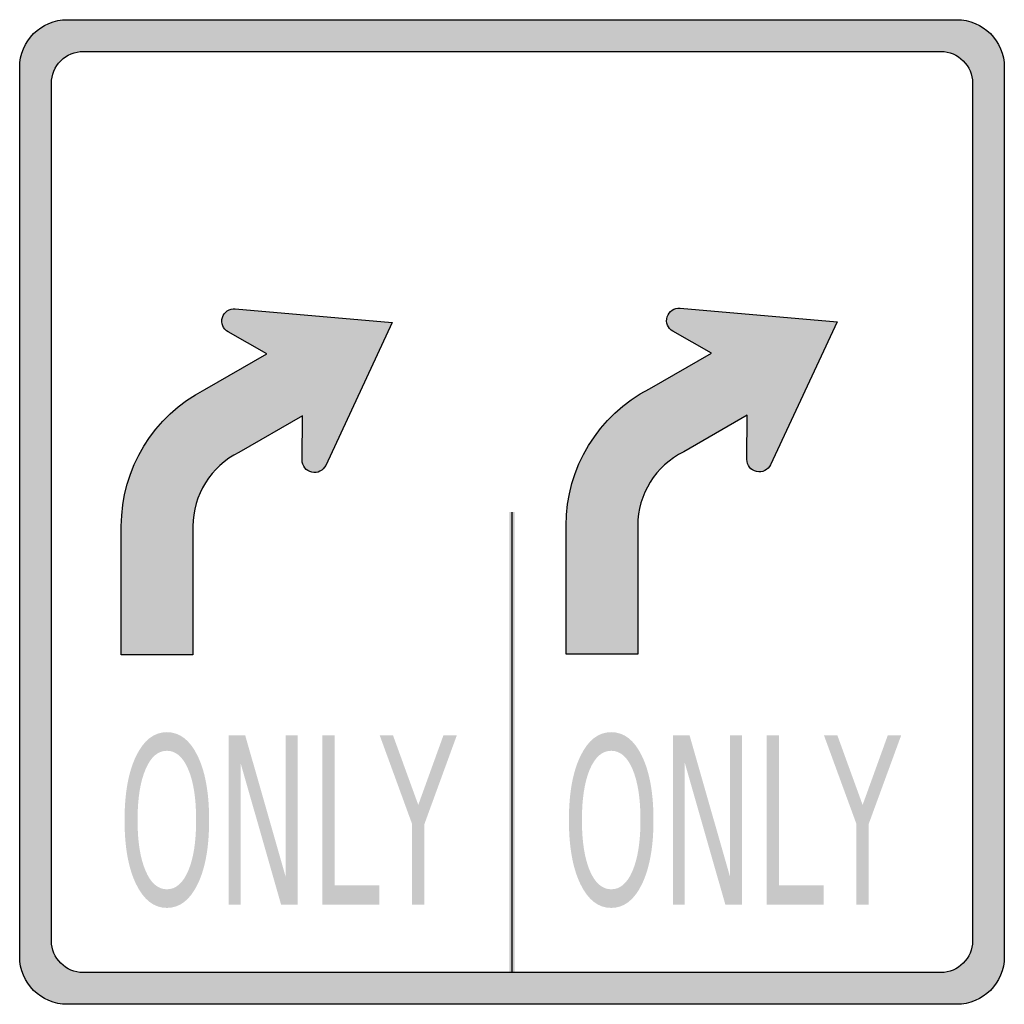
# Model space of a CAD drawing. Header units: inches. Extents: x -0.5 to 0.5, y -0.5 to 0.5.
import ezdxf

# ---------------------------------------------------------------- set-up
doc = ezdxf.new("R2010")
doc.units = ezdxf.units.IN
doc.header["$MEASUREMENT"] = 0

msp = doc.modelspace()

# ---------------------------------------------------------------- hatches: boundary and pattern name
h = msp.add_hatch(color=7)
edge = h.paths.add_edge_path()
edge.add_line((0.4516, -0.5), (-0.4516, -0.5))
edge.add_spline(control_points=[(-0.4516, -0.5), (-0.4783, -0.5), (-0.5, -0.4783), (-0.5, -0.4516)], knot_values=[0, 0, 0, 0, 1, 1, 1, 1], degree=3, periodic=0)
edge.add_line((-0.5, -0.4516), (-0.5, 0.4516))
edge.add_spline(control_points=[(-0.5, 0.4516), (-0.5, 0.4783), (-0.4783, 0.5), (-0.4516, 0.5)], knot_values=[0, 0, 0, 0, 1, 1, 1, 1], degree=3, periodic=0)
edge.add_line((-0.4516, 0.5), (0.4516, 0.5))
edge.add_spline(control_points=[(0.4516, 0.5), (0.4783, 0.5), (0.5, 0.4783), (0.5, 0.4516)], knot_values=[0, 0, 0, 0, 1, 1, 1, 1], degree=3, periodic=0)
edge.add_line((0.5, 0.4516), (0.5, -0.4516))
edge.add_spline(control_points=[(0.5, -0.4516), (0.5, -0.4783), (0.4783, -0.5), (0.4516, -0.5)], knot_values=[0, 0, 0, 0, 1, 1, 1, 1], degree=3, periodic=0)
edge = h.paths.add_edge_path(flags=0)
edge.add_line((0.4355, -0.4677), (-0.4355, -0.4677))
edge.add_spline(control_points=[(-0.4355, -0.4677), (-0.4533, -0.4677), (-0.4677, -0.4533), (-0.4677, -0.4355)], knot_values=[0, 0, 0, 0, 1, 1, 1, 1], degree=3, periodic=0)
edge.add_line((-0.4677, -0.4355), (-0.4677, 0.4355))
edge.add_spline(control_points=[(-0.4677, 0.4355), (-0.4677, 0.444), (-0.4643, 0.4522), (-0.4583, 0.4583), (-0.4522, 0.4643), (-0.444, 0.4677), (-0.4355, 0.4677)], knot_values=[0, 0, 0, 0, 1, 1, 1, 2, 2, 2, 2], degree=3, periodic=0)
edge.add_line((-0.4355, 0.4677), (0.4355, 0.4677))
edge.add_spline(control_points=[(0.4355, 0.4677), (0.4533, 0.4677), (0.4677, 0.4533), (0.4677, 0.4355)], knot_values=[0, 0, 0, 0, 1, 1, 1, 1], degree=3, periodic=0)
edge.add_line((0.4677, 0.4355), (0.4677, -0.4355))
edge.add_spline(control_points=[(0.4677, -0.4355), (0.4677, -0.4533), (0.4533, -0.4677), (0.4355, -0.4677)], knot_values=[0, 0, 0, 0, 1, 1, 1, 1], degree=3, periodic=0)
h = msp.add_hatch(color=7)
edge = h.paths.add_edge_path()
edge.add_line((-0.1216, 0.1924), (-0.1892, 0.0473))
edge.add_spline(control_points=[(-0.1892, 0.0473), (-0.1917, 0.042), (-0.1976, 0.0391), (-0.2033, 0.0404), (-0.2091, 0.0417), (-0.2132, 0.0468), (-0.2131, 0.0528)], knot_values=[0, 0, 0, 0, 1, 1, 1, 2, 2, 2, 2], degree=3, periodic=0)
edge.add_line((-0.2131, 0.0528), (-0.2127, 0.0978))
edge.add_line((-0.2127, 0.0978), (-0.2773, 0.0605))
edge.add_spline(control_points=[(-0.2773, 0.0605), (-0.3059, 0.0464), (-0.3241, 0.0173), (-0.3241, -0.0145)], knot_values=[0, 0, 0, 0, 1, 1, 1, 1], degree=3, periodic=0)
edge.add_line((-0.3241, -0.0145), (-0.3241, -0.1452))
edge.add_line((-0.3241, -0.1452), (-0.3968, -0.1452))
edge.add_line((-0.3968, -0.1452), (-0.3968, -0.0145))
edge.add_spline(control_points=[(-0.3968, -0.0145), (-0.3968, 0.0441), (-0.364, 0.0977), (-0.3119, 0.1245)], knot_values=[0, 0, 0, 0, 1, 1, 1, 1], degree=3, periodic=0)
edge.add_line((-0.3119, 0.1245), (-0.2491, 0.1608))
edge.add_line((-0.2491, 0.1608), (-0.2883, 0.1829))
edge.add_spline(control_points=[(-0.2883, 0.1829), (-0.2934, 0.1858), (-0.2959, 0.1919), (-0.2941, 0.1976), (-0.2924, 0.2032), (-0.2869, 0.2069), (-0.281, 0.2064)], knot_values=[0, 0, 0, 0, 1, 1, 1, 2, 2, 2, 2], degree=3, periodic=0)
edge.add_line((-0.281, 0.2064), (-0.1216, 0.1924))
h = msp.add_hatch(color=7)
edge = h.paths.add_edge_path()
edge.add_line((0.3301, 0.193), (0.2625, 0.048))
edge.add_spline(control_points=[(0.2625, 0.048), (0.26, 0.0426), (0.2541, 0.0397), (0.2484, 0.041), (0.2426, 0.0424), (0.2385, 0.0475), (0.2386, 0.0534)], knot_values=[0, 0, 0, 0, 1, 1, 1, 2, 2, 2, 2], degree=3, periodic=0)
edge.add_line((0.2386, 0.0534), (0.239, 0.0984))
edge.add_line((0.239, 0.0984), (0.1744, 0.0611))
edge.add_spline(control_points=[(0.1744, 0.0611), (0.1458, 0.0471), (0.1277, 0.018), (0.1277, -0.0138)], knot_values=[0, 0, 0, 0, 1, 1, 1, 1], degree=3, periodic=0)
edge.add_line((0.1277, -0.0138), (0.1277, -0.1445))
edge.add_line((0.1277, -0.1445), (0.0549, -0.1445))
edge.add_line((0.0549, -0.1445), (0.0549, -0.0138))
edge.add_spline(control_points=[(0.0549, -0.0138), (0.0549, 0.0447), (0.0877, 0.0984), (0.1398, 0.1252)], knot_values=[0, 0, 0, 0, 1, 1, 1, 1], degree=3, periodic=0)
edge.add_line((0.1398, 0.1252), (0.2026, 0.1614))
edge.add_line((0.2026, 0.1614), (0.1634, 0.1836))
edge.add_spline(control_points=[(0.1634, 0.1836), (0.1583, 0.1865), (0.1558, 0.1926), (0.1576, 0.1982), (0.1594, 0.2039), (0.1648, 0.2076), (0.1707, 0.2071)], knot_values=[0, 0, 0, 0, 1, 1, 1, 2, 2, 2, 2], degree=3, periodic=0)
edge.add_line((0.1707, 0.2071), (0.3301, 0.193))
for points in [[(0.0026, -0.4677), (0.0026, 0), (-0.0026, 0), (-0.0026, -0.4677), (0.0026, -0.4677)], [(-0.2879, -0.2267), (-0.271, -0.2267), (-0.2298, -0.3707), (-0.2298, -0.2267), (-0.2176, -0.2267), (-0.2176, -0.3988), (-0.2345, -0.3988), (-0.2757, -0.2548), (-0.2757, -0.3988), (-0.2879, -0.3988), (-0.2879, -0.2267)], [(-0.1926, -0.2267), (-0.1801, -0.2267), (-0.1801, -0.3792), (-0.1348, -0.3792), (-0.1348, -0.3988), (-0.1926, -0.3988), (-0.1926, -0.2267)], [(-0.1344, -0.2267), (-0.1209, -0.2267), (-0.0952, -0.2975), (-0.0696, -0.2267), (-0.056, -0.2267), (-0.0889, -0.3168), (-0.0889, -0.3988), (-0.1015, -0.3988), (-0.1015, -0.3168), (-0.1344, -0.2267)], [(0.1634, -0.2267), (0.1803, -0.2267), (0.2215, -0.3707), (0.2215, -0.2267), (0.2337, -0.2267), (0.2337, -0.3988), (0.2167, -0.3988), (0.1755, -0.2548), (0.1755, -0.3988), (0.1634, -0.3988), (0.1634, -0.2267)], [(0.2586, -0.2267), (0.2712, -0.2267), (0.2712, -0.3792), (0.3164, -0.3792), (0.3164, -0.3988), (0.2586, -0.3988), (0.2586, -0.2267)], [(0.3168, -0.2267), (0.3304, -0.2267), (0.3561, -0.2975), (0.3817, -0.2267), (0.3953, -0.2267), (0.3623, -0.3168), (0.3623, -0.3988), (0.3498, -0.3988), (0.3498, -0.3168), (0.3168, -0.2267)]]:
    msp.add_hatch(color=7).paths.add_polyline_path(points)
h = msp.add_hatch(color=7)
edge = h.paths.add_edge_path()
edge.add_spline(control_points=[(-0.3505, -0.2236), (-0.3374, -0.2236), (-0.327, -0.2317), (-0.3192, -0.2479), (-0.3114, -0.264), (-0.3076, -0.2857), (-0.3076, -0.3129), (-0.3076, -0.34), (-0.3114, -0.3617), (-0.3192, -0.3779), (-0.327, -0.394), (-0.3374, -0.4021), (-0.3505, -0.4021), (-0.3635, -0.4021), (-0.374, -0.394), (-0.3818, -0.3779), (-0.3896, -0.3618), (-0.3935, -0.3401), (-0.3935, -0.3129), (-0.3935, -0.2857), (-0.3896, -0.264), (-0.3818, -0.2479), (-0.374, -0.2317), (-0.3635, -0.2236), (-0.3505, -0.2236)], knot_values=[0, 0, 0, 0, 1, 1, 1, 2, 2, 2, 3, 3, 3, 4, 4, 4, 5, 5, 5, 6, 6, 6, 7, 7, 7, 8, 8, 8, 8], degree=3, periodic=0)
edge = h.paths.add_edge_path(flags=0)
edge.add_spline(control_points=[(-0.3505, -0.2425), (-0.3596, -0.2425), (-0.3669, -0.2488), (-0.3722, -0.2614), (-0.3776, -0.274), (-0.3803, -0.2912), (-0.3803, -0.3129), (-0.3803, -0.3346), (-0.3776, -0.3517), (-0.3722, -0.3643), (-0.3669, -0.3769), (-0.3596, -0.3832), (-0.3505, -0.3832), (-0.3414, -0.3832), (-0.3341, -0.3769), (-0.3288, -0.3643), (-0.3234, -0.3517), (-0.3208, -0.3346), (-0.3208, -0.3129), (-0.3208, -0.2912), (-0.3234, -0.274), (-0.3288, -0.2614), (-0.3341, -0.2488), (-0.3414, -0.2425), (-0.3505, -0.2425)], knot_values=[0, 0, 0, 0, 1, 1, 1, 2, 2, 2, 3, 3, 3, 4, 4, 4, 5, 5, 5, 6, 6, 6, 7, 7, 7, 8, 8, 8, 8], degree=3, periodic=0)
h = msp.add_hatch(color=7)
edge = h.paths.add_edge_path()
edge.add_spline(control_points=[(0.1008, -0.2236), (0.1138, -0.2236), (0.1242, -0.2317), (0.132, -0.2479), (0.1398, -0.264), (0.1437, -0.2857), (0.1437, -0.3129), (0.1437, -0.34), (0.1398, -0.3617), (0.132, -0.3779), (0.1242, -0.394), (0.1138, -0.4021), (0.1008, -0.4021), (0.0877, -0.4021), (0.0773, -0.394), (0.0695, -0.3779), (0.0617, -0.3618), (0.0578, -0.3401), (0.0578, -0.3129), (0.0578, -0.2857), (0.0617, -0.264), (0.0695, -0.2479), (0.0773, -0.2317), (0.0877, -0.2236), (0.1008, -0.2236)], knot_values=[0, 0, 0, 0, 1, 1, 1, 2, 2, 2, 3, 3, 3, 4, 4, 4, 5, 5, 5, 6, 6, 6, 7, 7, 7, 8, 8, 8, 8], degree=3, periodic=0)
edge = h.paths.add_edge_path(flags=0)
edge.add_spline(control_points=[(0.1008, -0.2425), (0.0917, -0.2425), (0.0844, -0.2488), (0.079, -0.2614), (0.0737, -0.274), (0.071, -0.2912), (0.071, -0.3129), (0.071, -0.3346), (0.0737, -0.3517), (0.079, -0.3643), (0.0844, -0.3769), (0.0917, -0.3832), (0.1008, -0.3832), (0.1099, -0.3832), (0.1172, -0.3769), (0.1225, -0.3643), (0.1278, -0.3517), (0.1305, -0.3346), (0.1305, -0.3129), (0.1305, -0.2912), (0.1278, -0.274), (0.1225, -0.2614), (0.1172, -0.2488), (0.1099, -0.2425), (0.1008, -0.2425)], knot_values=[0, 0, 0, 0, 1, 1, 1, 2, 2, 2, 3, 3, 3, 4, 4, 4, 5, 5, 5, 6, 6, 6, 7, 7, 7, 8, 8, 8, 8], degree=3, periodic=0)

# ---------------------------------------------------------------- linework, layer by layer
at = {"color": 7}
msp.add_line((0, -0.4677), (0, 0), dxfattribs=at)
for points in [[(-0.4516, 0.5), (0.4516, 0.5)], [(-0.4355, 0.4677), (0.4355, 0.4677)], [(-0.5, -0.4516), (-0.5, 0.4516)], [(0.5, 0.4516), (0.5, -0.4516)], [(-0.4677, -0.4355), (-0.4677, 0.4355)], [(0.4677, 0.4355), (0.4677, -0.4355)], [(-0.281, 0.2064), (-0.1216, 0.1924)], [(0.1707, 0.2071), (0.3301, 0.193)], [(-0.1216, 0.1924), (-0.1892, 0.0473)], [(0.3301, 0.193), (0.2625, 0.048)], [(-0.3119, 0.1245), (-0.2491, 0.1608), (-0.2883, 0.1829)], [(0.1398, 0.1252), (0.2026, 0.1614), (0.1634, 0.1836)], [(-0.2131, 0.0528), (-0.2127, 0.0978), (-0.2773, 0.0605)], [(0.2386, 0.0534), (0.239, 0.0984), (0.1744, 0.0611)], [(-0.3241, -0.0145), (-0.3241, -0.1452), (-0.3968, -0.1452), (-0.3968, -0.0145)], [(0.1277, -0.0138), (0.1277, -0.1445), (0.0549, -0.1445), (0.0549, -0.0138)], [(0.4355, -0.4677), (-0.4355, -0.4677)], [(0.4516, -0.5), (-0.4516, -0.5)]]:
    msp.add_lwpolyline(points, dxfattribs=at)
for points in [[(-0.5, 0.4516), (-0.5, 0.4783), (-0.4783, 0.5), (-0.4516, 0.5)], [(0.4516, 0.5), (0.4783, 0.5), (0.5, 0.4783), (0.5, 0.4516)], [(0.4355, 0.4677), (0.4533, 0.4677), (0.4677, 0.4533), (0.4677, 0.4355)], [(-0.3968, -0.0145), (-0.3968, 0.0441), (-0.364, 0.0977), (-0.3119, 0.1245)], [(0.0549, -0.0138), (0.0549, 0.0447), (0.0877, 0.0984), (0.1398, 0.1252)], [(-0.2773, 0.0605), (-0.3059, 0.0464), (-0.3241, 0.0173), (-0.3241, -0.0145)], [(0.1744, 0.0611), (0.1458, 0.0471), (0.1277, 0.018), (0.1277, -0.0138)], [(-0.4355, -0.4677), (-0.4533, -0.4677), (-0.4677, -0.4533), (-0.4677, -0.4355)], [(0.4677, -0.4355), (0.4677, -0.4533), (0.4533, -0.4677), (0.4355, -0.4677)], [(-0.4516, -0.5), (-0.4783, -0.5), (-0.5, -0.4783), (-0.5, -0.4516)], [(0.5, -0.4516), (0.5, -0.4783), (0.4783, -0.5), (0.4516, -0.5)]]:
    msp.add_open_spline(points, degree=3, dxfattribs=at)
for points in [[(-0.4677, 0.4355), (-0.4677, 0.444), (-0.4643, 0.4522), (-0.4583, 0.4583), (-0.4522, 0.4643), (-0.444, 0.4677), (-0.4355, 0.4677)], [(-0.2883, 0.1829), (-0.2934, 0.1858), (-0.2959, 0.1919), (-0.2941, 0.1976), (-0.2924, 0.2032), (-0.2869, 0.2069), (-0.281, 0.2064)], [(0.1634, 0.1836), (0.1583, 0.1865), (0.1558, 0.1926), (0.1576, 0.1982), (0.1594, 0.2039), (0.1648, 0.2076), (0.1707, 0.2071)], [(-0.1892, 0.0473), (-0.1917, 0.042), (-0.1976, 0.0391), (-0.2033, 0.0404), (-0.2091, 0.0417), (-0.2132, 0.0468), (-0.2131, 0.0528)], [(0.2625, 0.048), (0.26, 0.0426), (0.2541, 0.0397), (0.2484, 0.041), (0.2426, 0.0424), (0.2385, 0.0475), (0.2386, 0.0534)]]:
    msp.add_open_spline(points, degree=3, knots=[0, 0, 0, 0, 1, 1, 1, 2, 2, 2, 2], dxfattribs=at)

doc.saveas('drawing.dxf')
